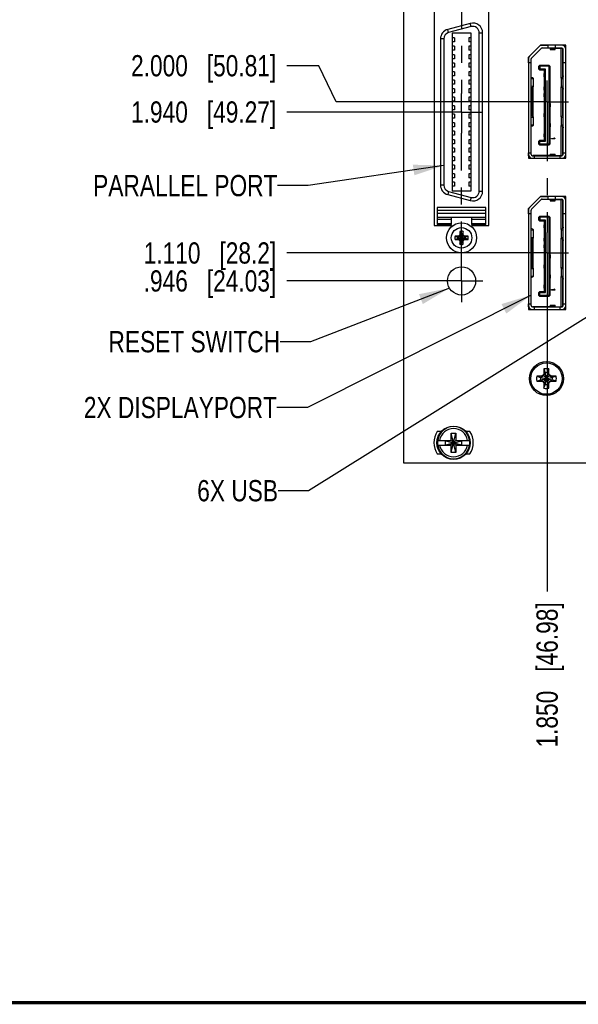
# Model space of a CAD drawing. Header units: inches. Extents: x 0.2 to 16.8, y 0.2 to 10.8.
# Tile 2 of 19: x 5.3 to 8.6, y 0.2 to 6. Entities that reach past the tile are written whole.
import ezdxf

# ---------------------------------------------------------------- set-up
doc = ezdxf.new("R2010")
doc.units = ezdxf.units.IN
doc.header["$LTSCALE"] = 0.935
doc.header["$MEASUREMENT"] = 0
doc.linetypes.add('CENTER', pattern=[0.6, 0.375, -0.075, 0.075, -0.075])
doc.layers.get('0').update_dxf_attribs({"linetype": 'CONTINUOUS'})
for name, color, linetype in [('02___PRT_ALL_AXES', 7, 'CONTINUOUS'), ('DETAIL', 7, 'CONTINUOUS'), ('DIMENSIONS', 7, 'CONTINUOUS')]:
    doc.layers.add(name, color=color, linetype=linetype)
doc.styles.get("Standard").update_dxf_attribs({"font": 'txt', "width": 0.8})
doc.dimstyles.new('DIMSTYLE_1', dxfattribs={"dimtxt": 0.125, "dimasz": 0.18, "dimexe": 0.18, "dimexo": 0.0625, "dimgap": 0.09, "dimtad": 0, "dimtih": 1, "dimtoh": 1, "dimdec": 3, "dimzin": 4, "dimdsep": 46, "dimtxsty": 'STANDARD', "dimblk": '_FILLED', "dimblk1": '_FILLED', "dimblk2": '_FILLED', "dimcen": 0.09, "dimadec": 0, "dimazin": 0, "dimtp": 0.01, "dimtm": 0.01, "dimtfac": 1, "dimtdec": 3, "dimtofl": 0, "dimtmove": 0, "dimatfit": 3, "dimldrblk": '_FILLED', "dimfxl": 1, "dimtolj": 1, "dimtzin": 4, "dimarcsym": 0})
doc.dimstyles.get("Standard").update_dxf_attribs({"dimtxt": 0.125, "dimasz": 0.18, "dimexe": 0.18, "dimexo": 0.0625, "dimgap": 0.09, "dimtad": 0, "dimtih": 1, "dimtoh": 1, "dimdec": 3, "dimzin": 4, "dimdsep": 46, "dimtxsty": 'STANDARD', "dimblk": '_FILLED', "dimblk1": '_FILLED', "dimblk2": '_FILLED', "dimcen": 0.09, "dimadec": 0, "dimazin": 0, "dimtol": 1, "dimtp": 0.01, "dimtm": 0.01, "dimtfac": 1, "dimtdec": 3, "dimtofl": 0, "dimtmove": 0, "dimatfit": 3, "dimldrblk": '_FILLED', "dimfxl": 1, "dimtolj": 1, "dimtzin": 4, "dimarcsym": 0})

# ---------------------------------------------------------------- blocks, each defined once
blk = doc.blocks.new('*D4')
at = {"layer": 'DIMENSIONS', "color": 2, "linetype": 'CONTINUOUS'}
blk.add_line((8.332, 6.3394), (6.8969, 6.3394), dxfattribs=at)
at = {"layer": 'DIMENSIONS', "color": 2, "linetype": 'CONTINUOUS', "insert": (6.8344, 6.4019), "char_height": 0.125, "width": 1.325, "attachment_point": 3, "line_spacing_factor": 0.9}
blk.add_mtext('2.780{\\Ftxt.shx;\\W1.000000;\\H0.125000; }[70.61]', dxfattribs=at)
blk = doc.blocks.new('_FILLED')
at = {"color": 0, "linetype": 'BYBLOCK'}
blk.add_solid([(0, 0), (-1, 0.174), (-1, -0.174)], dxfattribs=at)
blk = doc.blocks.new('*D5')
at = {"layer": 'DIMENSIONS', "color": 2, "linetype": 'CONTINUOUS'}
blk.add_line((8.3716, 7.0934), (6.8969, 7.0934), dxfattribs=at)
at = {"layer": 'DIMENSIONS', "color": 2, "linetype": 'CONTINUOUS', "insert": (6.8344, 7.1559), "char_height": 0.125, "width": 1.325, "attachment_point": 3, "line_spacing_factor": 0.9}
blk.add_mtext('3.534{\\Ftxt.shx;\\W1.000000;\\H0.125000; }[89.76]', dxfattribs=at)
blk = doc.blocks.new('*D6')
at = {"layer": 'DIMENSIONS', "color": 2, "linetype": 'CONTINUOUS'}
for p, q in [((7.1528, 6.9894), (7.0868, 6.8721)), ((7.8088, 6.9894), (7.1528, 6.9894)), ((7.0868, 6.8721), (6.8969, 6.8721))]:
    blk.add_line(p, q, dxfattribs=at)
at = {"layer": 'DIMENSIONS', "color": 2, "linetype": 'CONTINUOUS', "insert": (6.8344, 6.9346), "char_height": 0.125, "width": 1.325, "attachment_point": 3, "line_spacing_factor": 0.9}
blk.add_mtext('3.430{\\Ftxt.shx;\\W1.000000;\\H0.125000; }[87.12]', dxfattribs=at)
blk = doc.blocks.new('*D8')
at = {"layer": 'DIMENSIONS', "color": 2, "linetype": 'CONTINUOUS'}
for p, q in [((7.0844, 5.7718), (6.8969, 5.7718)), ((7.1868, 5.5599), (7.0844, 5.7718)), ((8.3257, 5.5599), (7.1868, 5.5599))]:
    blk.add_line(p, q, dxfattribs=at)
at = {"layer": 'DIMENSIONS', "color": 2, "linetype": 'CONTINUOUS', "insert": (6.8344, 5.8343), "char_height": 0.125, "width": 1.325, "attachment_point": 3, "line_spacing_factor": 0.9}
blk.add_mtext('2.000{\\Ftxt.shx;\\W1.000000;\\H0.125000; }[50.81]', dxfattribs=at)
blk = doc.blocks.new('*D9')
at = {"layer": 'DIMENSIONS', "color": 2, "linetype": 'CONTINUOUS'}
blk.add_line((8.3253, 4.6699), (6.8969, 4.6699), dxfattribs=at)
at = {"layer": 'DIMENSIONS', "color": 2, "linetype": 'CONTINUOUS', "insert": (6.8344, 4.7324), "char_height": 0.125, "width": 1.225, "attachment_point": 3, "line_spacing_factor": 0.9}
blk.add_mtext('1.110{\\Ftxt.shx;\\W1.000000;\\H0.125000; }[28.2]', dxfattribs=at)
blk = doc.blocks.new('*D10')
at = {"layer": 'DIMENSIONS', "color": 2, "linetype": 'CONTINUOUS'}
blk.add_line((7.8009, 5.4994), (6.8969, 5.4994), dxfattribs=at)
at = {"layer": 'DIMENSIONS', "color": 2, "linetype": 'CONTINUOUS', "insert": (6.8344, 5.5619), "char_height": 0.125, "width": 1.325, "attachment_point": 3, "line_spacing_factor": 0.9}
blk.add_mtext('1.940{\\Ftxt.shx;\\W1.000000;\\H0.125000; }[49.27]', dxfattribs=at)
blk = doc.blocks.new('*D11')
at = {"layer": 'DIMENSIONS', "color": 2, "linetype": 'CONTINUOUS'}
blk.add_line((7.8092, 7.8274), (6.8969, 7.8274), dxfattribs=at)
at = {"layer": 'DIMENSIONS', "color": 2, "linetype": 'CONTINUOUS', "insert": (6.8344, 7.8899), "char_height": 0.125, "width": 1.425, "attachment_point": 3, "line_spacing_factor": 0.9}
blk.add_mtext('4.268{\\Ftxt.shx;\\W1.000000;\\H0.125000; }[108.41]', dxfattribs=at)
blk = doc.blocks.new('*D12')
at = {"layer": 'DIMENSIONS', "color": 2, "linetype": 'CONTINUOUS'}
blk.add_line((7.8062, 4.5054), (6.8969, 4.5054), dxfattribs=at)
at = {"layer": 'DIMENSIONS', "color": 2, "linetype": 'CONTINUOUS', "insert": (6.8344, 4.5679), "char_height": 0.125, "width": 1.225, "attachment_point": 3, "line_spacing_factor": 0.9}
blk.add_mtext('.946{\\Ftxt.shx;\\W1.000000;\\H0.125000; }[24.03]', dxfattribs=at)
blk = doc.blocks.new('*D19')
at = {"layer": 'DIMENSIONS', "color": 2, "linetype": 'CONTINUOUS'}
blk.add_line((8.4289, 4.5786), (8.4289, 2.677), dxfattribs=at)
at = {"layer": 'DIMENSIONS', "color": 2, "linetype": 'CONTINUOUS', "insert": (8.3664, 2.6145), "char_height": 0.125, "width": 1.325, "attachment_point": 3, "rotation": 90, "line_spacing_factor": 0.9}
blk.add_mtext('1.850{\\Ftxt.shx;\\W1.000000;\\H0.125000; }[46.98]', dxfattribs=at)

msp = doc.modelspace()

# ---------------------------------------------------------------- linework, layer by layer
at = {"color": 7, "linetype": 'CONTINUOUS'}
for p, q in [((7.5844, 8.5024), (7.5844, 3.4354)), ((7.7639, 6.1679), (7.7639, 4.8309)), ((8.0869, 4.8309), (8.0869, 6.1679)), ((7.9765, 6.021), (7.8443, 5.9856)), ((7.8494, 5.9666), (7.8443, 5.9856)), ((7.9816, 6.002), (7.8494, 5.9666)), ((7.9816, 6.002), (7.9765, 6.021)), ((7.8014, 5.9297), (7.8014, 5.0695)), ((7.821, 5.9297), (7.8014, 5.9297)), ((7.821, 5.9297), (7.821, 5.0695)), ((7.8695, 5.964), (7.8695, 5.0352)), ((7.9813, 5.964), (7.8695, 5.964)), ((7.8829, 5.9364), (7.8695, 5.9364)), ((7.8829, 5.9128), (7.8695, 5.9128)), ((7.8829, 5.9364), (7.8829, 5.9128)), ((7.9679, 5.9364), (7.9679, 5.9128)), ((7.9813, 5.9364), (7.9679, 5.9364)), ((7.9813, 5.9128), (7.9679, 5.9128)), ((7.9813, 5.0352), (7.9813, 5.964)), ((8.0297, 5.034), (8.0297, 5.9651)), ((8.0297, 5.9651), (8.0494, 5.9651)), ((8.0494, 5.034), (8.0494, 5.9651)), ((7.8829, 5.8864), (7.8695, 5.8864)), ((7.8829, 5.8628), (7.8695, 5.8628)), ((7.8829, 5.8864), (7.8829, 5.8628)), ((7.9679, 5.8864), (7.9679, 5.8628)), ((7.9813, 5.8864), (7.9679, 5.8864)), ((7.9813, 5.8628), (7.9679, 5.8628)), ((8.3904, 5.8924), (8.3194, 5.8224)), ((8.3196, 5.8214), (8.3832, 5.8851)), ((8.3944, 5.8739), (8.3377, 5.8172)), ((8.3728, 5.8747), (8.3723, 5.8747)), ((8.3744, 5.8762), (8.3739, 5.8762)), ((8.3899, 5.892), (8.4326, 5.892)), ((8.5384, 5.8924), (8.3904, 5.8924)), ((8.448, 5.8747), (8.3952, 5.8747)), ((8.3999, 5.8762), (8.5149, 5.8762)), ((8.4326, 5.8924), (8.4326, 5.8762)), ((8.448, 5.8762), (8.448, 5.8664)), ((8.4755, 5.8733), (8.448, 5.8733)), ((8.448, 5.8664), (8.4755, 5.8664)), ((8.4755, 5.8664), (8.4755, 5.8762)), ((8.4755, 5.8747), (8.5196, 5.8747)), ((8.4783, 5.8762), (8.4783, 5.8924)), ((8.5149, 5.892), (8.4783, 5.892)), ((8.511, 5.6981), (8.511, 5.8747)), ((8.5188, 5.8747), (8.5188, 5.7009)), ((8.5228, 5.2502), (8.5228, 5.8684)), ((8.537, 5.8766), (8.5384, 5.8766)), ((8.5384, 5.2274), (8.5384, 5.8924)), ((7.8829, 5.8364), (7.8695, 5.8364)), ((7.8829, 5.8128), (7.8695, 5.8128)), ((7.8829, 5.8364), (7.8829, 5.8128)), ((7.9679, 5.8364), (7.9679, 5.8128)), ((7.9813, 5.8364), (7.9679, 5.8364)), ((7.9813, 5.8128), (7.9679, 5.8128)), ((8.3194, 5.8224), (8.3194, 5.2274)), ((8.3196, 5.7896), (8.3196, 5.8214)), ((8.3354, 5.2502), (8.3354, 5.8117)), ((8.3472, 5.849), (8.3472, 5.8499)), ((7.8829, 5.7864), (7.8695, 5.7864)), ((7.8829, 5.7628), (7.8695, 5.7628)), ((7.8829, 5.7364), (7.8695, 5.7364)), ((7.8829, 5.7864), (7.8829, 5.7628)), ((7.8829, 5.7364), (7.8829, 5.7128)), ((7.9679, 5.7864), (7.9679, 5.7628)), ((7.9813, 5.7864), (7.9679, 5.7864)), ((7.9813, 5.7628), (7.9679, 5.7628)), ((7.9679, 5.7364), (7.9679, 5.7128)), ((7.9813, 5.7364), (7.9679, 5.7364)), ((8.3354, 5.7896), (8.3194, 5.7896)), ((8.3799, 5.7699), (8.3858, 5.7758)), ((8.3799, 5.7522), (8.3799, 5.7699)), ((8.3799, 5.7522), (8.3858, 5.7463)), ((8.3858, 5.7699), (8.3828, 5.7729)), ((8.3858, 5.7522), (8.3828, 5.7493)), ((8.3858, 5.7758), (8.4385, 5.7758)), ((8.3858, 5.7699), (8.3858, 5.7522)), ((8.4385, 5.7699), (8.3858, 5.7699)), ((8.4196, 5.7522), (8.3858, 5.7522)), ((8.4137, 5.7463), (8.3858, 5.7463)), ((8.4137, 5.7463), (8.4196, 5.7522)), ((8.4137, 5.3329), (8.4137, 5.7463)), ((8.4196, 5.327), (8.4196, 5.7522)), ((8.4385, 5.7758), (8.4444, 5.7699)), ((8.4415, 5.7729), (8.4385, 5.7699)), ((8.4385, 5.7699), (8.4385, 5.3093)), ((8.4444, 5.7699), (8.4444, 5.3093)), ((8.5228, 5.764), (8.5188, 5.764)), ((8.5384, 5.7896), (8.5228, 5.7896)), ((7.8829, 5.7128), (7.8695, 5.7128)), ((7.8829, 5.6864), (7.8695, 5.6864)), ((7.8829, 5.6864), (7.8829, 5.6628)), ((7.9813, 5.7128), (7.9679, 5.7128)), ((7.9679, 5.6864), (7.9679, 5.6628)), ((7.9813, 5.6864), (7.9679, 5.6864)), ((8.3371, 5.7012), (8.3354, 5.712)), ((8.3472, 5.6981), (8.3472, 5.6473)), ((8.4114, 5.7074), (8.4114, 5.7261)), ((8.4114, 5.7261), (8.4137, 5.7261)), ((8.4137, 5.7074), (8.4114, 5.7074)), ((8.4114, 5.6868), (8.4114, 5.6681)), ((8.4137, 5.6868), (8.4114, 5.6868)), ((8.4468, 5.7064), (8.4444, 5.7064)), ((8.4444, 5.6877), (8.4468, 5.6877)), ((8.4468, 5.6877), (8.4468, 5.7064)), ((8.511, 5.6981), (8.511, 5.6473)), ((8.5228, 5.712), (8.5211, 5.7012)), ((7.8829, 5.6628), (7.8695, 5.6628)), ((7.8829, 5.6364), (7.8695, 5.6364)), ((7.8829, 5.6364), (7.8829, 5.6128)), ((7.9813, 5.6628), (7.9679, 5.6628)), ((7.9679, 5.6364), (7.9679, 5.6128)), ((7.9813, 5.6364), (7.9679, 5.6364)), ((8.3354, 5.6333), (8.3371, 5.6442)), ((8.3373, 5.6442), (8.3373, 5.4744)), ((8.3452, 5.6458), (8.3452, 5.4728)), ((8.4114, 5.6681), (8.4137, 5.6681)), ((8.4114, 5.6287), (8.4114, 5.6474)), ((8.4114, 5.6474), (8.4137, 5.6474)), ((8.4137, 5.6287), (8.4114, 5.6287)), ((8.4468, 5.6671), (8.4444, 5.6671)), ((8.4444, 5.6484), (8.4468, 5.6484)), ((8.4468, 5.6277), (8.4444, 5.6277)), ((8.4468, 5.6484), (8.4468, 5.6671)), ((8.4468, 5.609), (8.4468, 5.6277)), ((8.511, 5.4713), (8.511, 5.6473)), ((8.5188, 5.6445), (8.5188, 5.4741)), ((8.5211, 5.6442), (8.5228, 5.6333)), ((7.8829, 5.6128), (7.8695, 5.6128)), ((7.8829, 5.5864), (7.8695, 5.5864)), ((7.8829, 5.5628), (7.8695, 5.5628)), ((7.8829, 5.5864), (7.8829, 5.5628)), ((7.9813, 5.6128), (7.9679, 5.6128)), ((7.9679, 5.5864), (7.9679, 5.5628)), ((7.9813, 5.5864), (7.9679, 5.5864)), ((7.9813, 5.5628), (7.9679, 5.5628)), ((8.4114, 5.5893), (8.4114, 5.608)), ((8.4114, 5.608), (8.4137, 5.608)), ((8.4137, 5.5893), (8.4114, 5.5893)), ((8.4114, 5.5686), (8.4114, 5.5499)), ((8.4137, 5.5686), (8.4114, 5.5686)), ((8.4444, 5.609), (8.4468, 5.609)), ((8.4468, 5.5883), (8.4444, 5.5883)), ((8.4444, 5.5696), (8.4468, 5.5696)), ((8.4468, 5.5696), (8.4468, 5.5883)), ((7.8829, 5.5364), (7.8695, 5.5364)), ((7.8829, 5.5128), (7.8695, 5.5128)), ((7.8829, 5.5364), (7.8829, 5.5128)), ((7.9679, 5.5364), (7.9679, 5.5128)), ((7.9813, 5.5364), (7.9679, 5.5364)), ((7.9813, 5.5128), (7.9679, 5.5128)), ((8.4114, 5.5499), (8.4137, 5.5499)), ((8.4114, 5.5293), (8.4114, 5.5106)), ((8.4137, 5.5293), (8.4114, 5.5293)), ((8.4114, 5.5106), (8.4137, 5.5106)), ((8.4444, 5.549), (8.4468, 5.549)), ((8.4468, 5.5303), (8.4444, 5.5303)), ((8.4468, 5.5096), (8.4444, 5.5096)), ((8.4468, 5.549), (8.4468, 5.5303)), ((8.4468, 5.4909), (8.4468, 5.5096)), ((7.8829, 5.4864), (7.8695, 5.4864)), ((7.8829, 5.4628), (7.8695, 5.4628)), ((7.8829, 5.4864), (7.8829, 5.4628)), ((7.9679, 5.4864), (7.9679, 5.4628)), ((7.9813, 5.4864), (7.9679, 5.4864)), ((7.9813, 5.4628), (7.9679, 5.4628)), ((8.3371, 5.4744), (8.3354, 5.4853)), ((8.3472, 5.4713), (8.3472, 5.4205)), ((8.4114, 5.4712), (8.4114, 5.4899)), ((8.4114, 5.4899), (8.4137, 5.4899)), ((8.4137, 5.4712), (8.4114, 5.4712)), ((8.4114, 5.4505), (8.4114, 5.4318)), ((8.4137, 5.4505), (8.4114, 5.4505)), ((8.4444, 5.4909), (8.4468, 5.4909)), ((8.4468, 5.4702), (8.4444, 5.4702)), ((8.4444, 5.4515), (8.4468, 5.4515)), ((8.4468, 5.4515), (8.4468, 5.4702)), ((8.511, 5.4713), (8.511, 5.4205)), ((8.5211, 5.4744), (8.5228, 5.4852)), ((7.8829, 5.4364), (7.8695, 5.4364)), ((7.8829, 5.4128), (7.8695, 5.4128)), ((7.8829, 5.4364), (7.8829, 5.4128)), ((7.9679, 5.4364), (7.9679, 5.4128)), ((7.9813, 5.4364), (7.9679, 5.4364)), ((7.9813, 5.4128), (7.9679, 5.4128)), ((8.3354, 5.4066), (8.3371, 5.4174)), ((8.4114, 5.4318), (8.4137, 5.4318)), ((8.4114, 5.4112), (8.4114, 5.3925)), ((8.4137, 5.4112), (8.4114, 5.4112)), ((8.4114, 5.3925), (8.4137, 5.3925)), ((8.4444, 5.4309), (8.4468, 5.4309)), ((8.4468, 5.4122), (8.4444, 5.4122)), ((8.4468, 5.3915), (8.4444, 5.3915)), ((8.4468, 5.4309), (8.4468, 5.4122)), ((8.4468, 5.3728), (8.4468, 5.3915)), ((8.511, 5.2439), (8.511, 5.4205)), ((8.5188, 5.4177), (8.5188, 5.2439)), ((8.5211, 5.4174), (8.5228, 5.4066)), ((7.8829, 5.3864), (7.8695, 5.3864)), ((7.8829, 5.3628), (7.8695, 5.3628)), ((7.8829, 5.3364), (7.8695, 5.3364)), ((7.8829, 5.3864), (7.8829, 5.3628)), ((7.8829, 5.3364), (7.8829, 5.3128)), ((7.9679, 5.3864), (7.9679, 5.3628)), ((7.9813, 5.3864), (7.9679, 5.3864)), ((7.9813, 5.3628), (7.9679, 5.3628)), ((7.9679, 5.3364), (7.9679, 5.3128)), ((7.9813, 5.3364), (7.9679, 5.3364)), ((8.3799, 5.327), (8.3858, 5.3329)), ((8.3858, 5.3329), (8.4137, 5.3329)), ((8.4114, 5.3531), (8.4114, 5.3718)), ((8.4114, 5.3718), (8.4137, 5.3718)), ((8.4137, 5.3531), (8.4114, 5.3531)), ((8.4196, 5.327), (8.4137, 5.3329)), ((8.4444, 5.3728), (8.4468, 5.3728)), ((8.4468, 5.3521), (8.4444, 5.3521)), ((8.4468, 5.3334), (8.4444, 5.3334)), ((8.4468, 5.3334), (8.4468, 5.3521)), ((8.4547, 5.3418), (8.4547, 5.3442)), ((8.4547, 5.3442), (8.471, 5.3442)), ((8.4744, 5.3418), (8.4547, 5.3418)), ((8.4681, 5.3467), (8.471, 5.3442)), ((8.4681, 5.3467), (8.4714, 5.3467)), ((8.4744, 5.3442), (8.4714, 5.3467)), ((8.4744, 5.3442), (8.4744, 5.3418)), ((8.5188, 5.3546), (8.5228, 5.3546)), ((7.8829, 5.3128), (7.8695, 5.3128)), ((7.8829, 5.2864), (7.8695, 5.2864)), ((7.8829, 5.2864), (7.8829, 5.2628)), ((7.9813, 5.3128), (7.9679, 5.3128)), ((7.9679, 5.2864), (7.9679, 5.2628)), ((7.9813, 5.2864), (7.9679, 5.2864)), ((8.3799, 5.3093), (8.3799, 5.327)), ((8.3858, 5.3034), (8.3799, 5.3093)), ((8.3858, 5.327), (8.3828, 5.33)), ((8.3858, 5.3093), (8.3828, 5.3063)), ((8.3858, 5.3093), (8.3858, 5.327)), ((8.3858, 5.327), (8.4196, 5.327)), ((8.4385, 5.3093), (8.3858, 5.3093)), ((8.4385, 5.3034), (8.3858, 5.3034)), ((8.4385, 5.3093), (8.4415, 5.3063)), ((8.4444, 5.3093), (8.4385, 5.3034)), ((7.8829, 5.2628), (7.8695, 5.2628)), ((7.8829, 5.2364), (7.8695, 5.2364)), ((7.8829, 5.2364), (7.8829, 5.2128)), ((7.9813, 5.2628), (7.9679, 5.2628)), ((7.9679, 5.2364), (7.9679, 5.2128)), ((7.9813, 5.2364), (7.9679, 5.2364)), ((8.3194, 5.2601), (8.3354, 5.2601)), ((8.3196, 5.2439), (8.3194, 5.2439)), ((8.3194, 5.2424), (8.321, 5.2424)), ((8.3194, 5.2274), (8.5384, 5.2274)), ((8.3196, 5.2424), (8.3196, 5.2601)), ((8.3433, 5.2424), (8.5149, 5.2424)), ((8.3452, 5.2424), (8.3452, 5.2439)), ((8.448, 5.2439), (8.3452, 5.2439)), ((8.3531, 5.2424), (8.3531, 5.2274)), ((8.448, 5.2522), (8.448, 5.2424)), ((8.448, 5.2522), (8.4755, 5.2522)), ((8.448, 5.2453), (8.4755, 5.2453)), ((8.4755, 5.2424), (8.4755, 5.2522)), ((8.4755, 5.2439), (8.5196, 5.2439)), ((8.5051, 5.2274), (8.5051, 5.2424)), ((8.5228, 5.2601), (8.5384, 5.2601)), ((8.5384, 5.242), (8.537, 5.242)), ((7.8829, 5.2128), (7.8695, 5.2128)), ((7.8829, 5.1864), (7.8695, 5.1864)), ((7.8829, 5.1628), (7.8695, 5.1628)), ((7.8829, 5.1864), (7.8829, 5.1628)), ((7.9813, 5.2128), (7.9679, 5.2128)), ((7.9679, 5.1864), (7.9679, 5.1628)), ((7.9813, 5.1864), (7.9679, 5.1864)), ((7.9813, 5.1628), (7.9679, 5.1628)), ((7.8829, 5.1364), (7.8695, 5.1364)), ((7.8829, 5.1128), (7.8695, 5.1128)), ((7.8829, 5.1364), (7.8829, 5.1128)), ((7.9679, 5.1364), (7.9679, 5.1128)), ((7.9813, 5.1364), (7.9679, 5.1364)), ((7.9813, 5.1128), (7.9679, 5.1128)), ((7.821, 5.0695), (7.8014, 5.0695)), ((7.8829, 5.0864), (7.8695, 5.0864)), ((7.8829, 5.0628), (7.8695, 5.0628)), ((7.8829, 5.0864), (7.8829, 5.0628)), ((7.9679, 5.0864), (7.9679, 5.0628)), ((7.9813, 5.0864), (7.9679, 5.0864)), ((7.9813, 5.0628), (7.9679, 5.0628)), ((7.8494, 5.0326), (7.8443, 5.0136)), ((7.8443, 5.0136), (7.9765, 4.9781)), ((7.8494, 5.0326), (7.9816, 4.9972)), ((7.8695, 5.0352), (7.9813, 5.0352)), ((7.9816, 4.9972), (7.9765, 4.9781)), ((8.0297, 5.034), (8.0494, 5.034)), ((8.3904, 5.0024), (8.3194, 4.9324)), ((8.3196, 4.9314), (8.3832, 4.9951)), ((8.3944, 4.9839), (8.3377, 4.9272)), ((8.3728, 4.9847), (8.3723, 4.9847)), ((8.3744, 4.9862), (8.3739, 4.9862)), ((8.3899, 5.002), (8.4326, 5.002)), ((8.5384, 5.0024), (8.3904, 5.0024)), ((8.448, 4.9847), (8.3952, 4.9847)), ((8.3999, 4.9862), (8.5149, 4.9862)), ((8.4326, 5.0024), (8.4326, 4.9862)), ((8.448, 4.9862), (8.448, 4.9764)), ((8.4755, 4.9833), (8.448, 4.9833)), ((8.4755, 4.9764), (8.4755, 4.9862)), ((8.4755, 4.9847), (8.5196, 4.9847)), ((8.4783, 4.9862), (8.4783, 5.0024)), ((8.5149, 5.002), (8.4783, 5.002)), ((8.511, 4.8081), (8.511, 4.9847)), ((8.5188, 4.9847), (8.5188, 4.8109)), ((8.537, 4.9866), (8.5384, 4.9866)), ((8.5384, 4.3374), (8.5384, 5.0024)), ((7.7817, 4.9368), (7.7817, 4.838)), ((8.0691, 4.9368), (7.7817, 4.9368)), ((8.0691, 4.838), (8.0691, 4.9368)), ((8.3194, 4.9324), (8.3194, 4.3374)), ((8.3196, 4.8996), (8.3196, 4.9314)), ((8.3472, 4.959), (8.3472, 4.9599)), ((8.448, 4.9764), (8.4755, 4.9764)), ((8.5228, 4.3602), (8.5228, 4.9784)), ((7.7817, 4.921), (8.0691, 4.921)), ((8.0691, 4.9014), (7.7817, 4.9014)), ((7.7817, 4.8799), (8.0691, 4.8799)), ((7.8663, 4.838), (7.8663, 4.8799)), ((7.9844, 4.8799), (7.9844, 4.838)), ((8.3354, 4.8996), (8.3194, 4.8996)), ((8.3354, 4.3602), (8.3354, 4.9217)), ((8.3799, 4.8799), (8.3858, 4.8858)), ((8.3799, 4.8622), (8.3799, 4.8799)), ((8.3858, 4.8799), (8.3828, 4.8829)), ((8.3858, 4.8858), (8.4385, 4.8858)), ((8.4385, 4.8799), (8.3858, 4.8799)), ((8.3858, 4.8799), (8.3858, 4.8622)), ((8.4385, 4.8858), (8.4444, 4.8799)), ((8.4415, 4.8829), (8.4385, 4.8799)), ((8.4385, 4.8799), (8.4385, 4.4193)), ((8.4444, 4.8799), (8.4444, 4.4193)), ((8.5228, 4.874), (8.5188, 4.874)), ((8.5384, 4.8996), (8.5228, 4.8996)), ((7.7639, 4.8309), (7.8654, 4.8309)), ((7.8663, 4.866), (7.7817, 4.866)), ((7.7817, 4.8437), (7.8663, 4.8437)), ((7.8663, 4.838), (7.7817, 4.838)), ((7.8654, 4.8309), (7.8654, 4.8241)), ((8.0691, 4.866), (7.9844, 4.866)), ((7.9844, 4.8437), (8.0691, 4.8437)), ((8.0691, 4.838), (7.9844, 4.838)), ((7.9854, 4.8241), (7.9854, 4.8309)), ((7.9854, 4.8309), (8.0869, 4.8309)), ((8.3371, 4.8112), (8.3354, 4.822)), ((8.3799, 4.8622), (8.3858, 4.8563)), ((8.3858, 4.8622), (8.3828, 4.8593)), ((8.4196, 4.8622), (8.3858, 4.8622)), ((8.4137, 4.8563), (8.3858, 4.8563)), ((8.4114, 4.8361), (8.4137, 4.8361)), ((8.4114, 4.8174), (8.4114, 4.8361)), ((8.4137, 4.8174), (8.4114, 4.8174)), ((8.4137, 4.8563), (8.4196, 4.8622)), ((8.4137, 4.4429), (8.4137, 4.8563)), ((8.4196, 4.437), (8.4196, 4.8622)), ((8.4468, 4.8164), (8.4444, 4.8164)), ((8.4468, 4.7977), (8.4468, 4.8164)), ((8.5228, 4.822), (8.5211, 4.8112)), ((7.8874, 4.7684), (7.9024, 4.7637)), ((7.8874, 4.7495), (7.9024, 4.7542)), ((7.9024, 4.7637), (7.9484, 4.7542)), ((7.9042, 4.7637), (7.9024, 4.7637)), ((7.9024, 4.7542), (7.9484, 4.7637)), ((7.9024, 4.7542), (7.9042, 4.7542)), ((7.9146, 4.7697), (7.9042, 4.7637)), ((7.9042, 4.7637), (7.9065, 4.7689)), ((7.9042, 4.7637), (7.9465, 4.7542)), ((7.9042, 4.7542), (7.9465, 4.7637)), ((7.9042, 4.7542), (7.9146, 4.7482)), ((7.9065, 4.749), (7.9042, 4.7542)), ((7.9121, 4.7722), (7.9386, 4.7457)), ((7.9121, 4.7457), (7.9386, 4.7722)), ((7.9207, 4.7801), (7.9146, 4.7697)), ((7.9154, 4.7779), (7.9207, 4.7801)), ((7.9159, 4.797), (7.9207, 4.782)), ((7.9301, 4.7359), (7.9207, 4.782)), ((7.9207, 4.782), (7.9207, 4.7801)), ((7.9207, 4.7359), (7.9301, 4.782)), ((7.9301, 4.7378), (7.9207, 4.7801)), ((7.9207, 4.7378), (7.9301, 4.7801)), ((7.9348, 4.797), (7.9301, 4.782)), ((7.9301, 4.7801), (7.9301, 4.782)), ((7.9361, 4.7697), (7.9301, 4.7801)), ((7.9353, 4.7779), (7.9301, 4.7801)), ((7.9465, 4.7637), (7.9361, 4.7697)), ((7.9361, 4.7482), (7.9465, 4.7542)), ((7.9443, 4.7689), (7.9465, 4.7637)), ((7.9465, 4.7542), (7.9443, 4.749)), ((7.9484, 4.7637), (7.9465, 4.7637)), ((7.9465, 4.7542), (7.9484, 4.7542)), ((7.9634, 4.7684), (7.9484, 4.7637)), ((7.9634, 4.7495), (7.9484, 4.7542)), ((8.3354, 4.7433), (8.3371, 4.7542)), ((8.3373, 4.7542), (8.3373, 4.5844)), ((8.3452, 4.7558), (8.3452, 4.5828)), ((8.3472, 4.8081), (8.3472, 4.7573)), ((8.4137, 4.7968), (8.4114, 4.7968)), ((8.4114, 4.7968), (8.4114, 4.7781)), ((8.4114, 4.7781), (8.4137, 4.7781)), ((8.4114, 4.7574), (8.4137, 4.7574)), ((8.4114, 4.7387), (8.4114, 4.7574)), ((8.4444, 4.7977), (8.4468, 4.7977)), ((8.4468, 4.7771), (8.4444, 4.7771)), ((8.4444, 4.7584), (8.4468, 4.7584)), ((8.4468, 4.7584), (8.4468, 4.7771)), ((8.511, 4.8081), (8.511, 4.7573)), ((8.511, 4.5813), (8.511, 4.7573)), ((8.5188, 4.7545), (8.5188, 4.5841)), ((8.5211, 4.7542), (8.5228, 4.7433)), ((7.9146, 4.7482), (7.9207, 4.7378)), ((7.9207, 4.7378), (7.9154, 4.74)), ((7.9159, 4.7209), (7.9207, 4.7359)), ((7.9207, 4.7378), (7.9207, 4.7359)), ((7.9301, 4.7378), (7.9361, 4.7482)), ((7.9353, 4.74), (7.9301, 4.7378)), ((7.9301, 4.7359), (7.9301, 4.7378)), ((7.9348, 4.7209), (7.9301, 4.7359)), ((8.4137, 4.7387), (8.4114, 4.7387)), ((8.4114, 4.718), (8.4137, 4.718)), ((8.4114, 4.6993), (8.4114, 4.718)), ((8.4137, 4.6993), (8.4114, 4.6993)), ((8.4468, 4.7377), (8.4444, 4.7377)), ((8.4444, 4.719), (8.4468, 4.719)), ((8.4468, 4.6983), (8.4444, 4.6983)), ((8.4468, 4.719), (8.4468, 4.7377)), ((8.4468, 4.6796), (8.4468, 4.6983)), ((8.4137, 4.6786), (8.4114, 4.6786)), ((8.4114, 4.6786), (8.4114, 4.6599)), ((8.4114, 4.6599), (8.4137, 4.6599)), ((8.4137, 4.6393), (8.4114, 4.6393)), ((8.4114, 4.6393), (8.4114, 4.6206)), ((8.4444, 4.6796), (8.4468, 4.6796)), ((8.4444, 4.659), (8.4468, 4.659)), ((8.4468, 4.6403), (8.4444, 4.6403)), ((8.4468, 4.659), (8.4468, 4.6403)), ((8.3371, 4.5844), (8.3354, 4.5953)), ((8.3472, 4.5813), (8.3472, 4.5305)), ((8.4114, 4.6206), (8.4137, 4.6206)), ((8.4114, 4.5999), (8.4137, 4.5999)), ((8.4114, 4.5812), (8.4114, 4.5999)), ((8.4137, 4.5812), (8.4114, 4.5812)), ((8.4468, 4.6196), (8.4444, 4.6196)), ((8.4444, 4.6009), (8.4468, 4.6009)), ((8.4468, 4.5802), (8.4444, 4.5802)), ((8.4468, 4.6009), (8.4468, 4.6196)), ((8.4468, 4.5615), (8.4468, 4.5802)), ((8.511, 4.5813), (8.511, 4.5305)), ((8.5211, 4.5844), (8.5228, 4.5952)), ((8.3354, 4.5166), (8.3371, 4.5274)), ((8.4137, 4.5605), (8.4114, 4.5605)), ((8.4114, 4.5605), (8.4114, 4.5418)), ((8.4114, 4.5418), (8.4137, 4.5418)), ((8.4137, 4.5212), (8.4114, 4.5212)), ((8.4114, 4.5212), (8.4114, 4.5025)), ((8.4444, 4.5615), (8.4468, 4.5615)), ((8.4444, 4.5409), (8.4468, 4.5409)), ((8.4468, 4.5222), (8.4444, 4.5222)), ((8.4468, 4.5409), (8.4468, 4.5222)), ((8.511, 4.3539), (8.511, 4.5305)), ((8.5188, 4.5277), (8.5188, 4.3539)), ((8.5211, 4.5274), (8.5228, 4.5166)), ((8.4114, 4.5025), (8.4137, 4.5025)), ((8.4114, 4.4818), (8.4137, 4.4818)), ((8.4114, 4.4631), (8.4114, 4.4818)), ((8.4137, 4.4631), (8.4114, 4.4631)), ((8.4468, 4.5015), (8.4444, 4.5015)), ((8.4444, 4.4828), (8.4468, 4.4828)), ((8.4468, 4.4621), (8.4444, 4.4621)), ((8.4468, 4.4828), (8.4468, 4.5015)), ((8.4468, 4.4434), (8.4468, 4.4621)), ((8.5188, 4.4646), (8.5228, 4.4646)), ((8.3799, 4.437), (8.3858, 4.4429)), ((8.3799, 4.4193), (8.3799, 4.437)), ((8.3858, 4.4134), (8.3799, 4.4193)), ((8.3858, 4.437), (8.3828, 4.44)), ((8.3858, 4.4193), (8.3828, 4.4163)), ((8.3858, 4.4429), (8.4137, 4.4429)), ((8.3858, 4.437), (8.4196, 4.437)), ((8.3858, 4.4193), (8.3858, 4.437)), ((8.4385, 4.4193), (8.3858, 4.4193)), ((8.4385, 4.4134), (8.3858, 4.4134)), ((8.4196, 4.437), (8.4137, 4.4429)), ((8.4385, 4.4193), (8.4415, 4.4163)), ((8.4444, 4.4193), (8.4385, 4.4134)), ((8.4468, 4.4434), (8.4444, 4.4434)), ((8.4547, 4.4542), (8.471, 4.4542)), ((8.4547, 4.4518), (8.4547, 4.4542)), ((8.4744, 4.4518), (8.4547, 4.4518)), ((8.4681, 4.4567), (8.471, 4.4542)), ((8.4681, 4.4567), (8.4714, 4.4567)), ((8.4744, 4.4542), (8.4714, 4.4567)), ((8.4744, 4.4542), (8.4744, 4.4518)), ((8.3194, 4.3701), (8.3354, 4.3701)), ((8.3196, 4.3539), (8.3194, 4.3539)), ((8.3194, 4.3524), (8.321, 4.3524)), ((8.3196, 4.3524), (8.3196, 4.3701)), ((8.3433, 4.3524), (8.5149, 4.3524)), ((8.448, 4.3539), (8.3452, 4.3539)), ((8.3452, 4.3524), (8.3452, 4.3539)), ((8.3531, 4.3524), (8.3531, 4.3374)), ((8.448, 4.3622), (8.4755, 4.3622)), ((8.448, 4.3622), (8.448, 4.3524)), ((8.448, 4.3553), (8.4755, 4.3553)), ((8.4755, 4.3524), (8.4755, 4.3622)), ((8.4755, 4.3539), (8.5196, 4.3539)), ((8.5051, 4.3374), (8.5051, 4.3524)), ((8.5228, 4.3701), (8.5384, 4.3701)), ((8.5384, 4.352), (8.537, 4.352)), ((8.3194, 4.3374), (8.5384, 4.3374)), ((8.3686, 3.9452), (8.3909, 3.9379)), ((8.3977, 3.9452), (8.3686, 3.9452)), ((8.4085, 3.9473), (8.3923, 3.9379)), ((8.3977, 3.9452), (8.3923, 3.9379)), ((8.4059, 3.9499), (8.3977, 3.9452)), ((8.4106, 3.9581), (8.4059, 3.9499)), ((8.4059, 3.9499), (8.4445, 3.9113)), ((8.4059, 3.9113), (8.4445, 3.9499)), ((8.4179, 3.9635), (8.4085, 3.9473)), ((8.4106, 3.9872), (8.4179, 3.9649)), ((8.4106, 3.9872), (8.4106, 3.9581)), ((8.4106, 3.9581), (8.4179, 3.9635)), ((8.4325, 3.8963), (8.4179, 3.9649)), ((8.4179, 3.9649), (8.4179, 3.9635)), ((8.4179, 3.8963), (8.4325, 3.9649)), ((8.4325, 3.8978), (8.4179, 3.9635)), ((8.4179, 3.8978), (8.4325, 3.9635)), ((8.4398, 3.9872), (8.4325, 3.9649)), ((8.4325, 3.9635), (8.4325, 3.9649)), ((8.4398, 3.9581), (8.4325, 3.9635)), ((8.4418, 3.9473), (8.4325, 3.9635)), ((8.4398, 3.9581), (8.4398, 3.9872)), ((8.4445, 3.9499), (8.4398, 3.9581)), ((8.458, 3.9379), (8.4418, 3.9473)), ((8.4527, 3.9452), (8.4445, 3.9499)), ((8.4818, 3.9452), (8.4527, 3.9452)), ((8.4527, 3.9452), (8.458, 3.9379)), ((8.4818, 3.9452), (8.4595, 3.9379)), ((8.3686, 3.916), (8.3909, 3.9233)), ((8.3686, 3.916), (8.3977, 3.916)), ((8.3923, 3.9379), (8.3909, 3.9379)), ((8.3909, 3.9379), (8.4595, 3.9233)), ((8.3909, 3.9233), (8.4595, 3.9379)), ((8.3909, 3.9233), (8.3923, 3.9233)), ((8.3923, 3.9379), (8.458, 3.9233)), ((8.3923, 3.9233), (8.458, 3.9379)), ((8.3923, 3.9233), (8.4085, 3.914)), ((8.3977, 3.916), (8.3923, 3.9233)), ((8.3977, 3.916), (8.4059, 3.9113)), ((8.4059, 3.9113), (8.4106, 3.9031)), ((8.4085, 3.914), (8.4179, 3.8978)), ((8.4106, 3.9031), (8.4179, 3.8978)), ((8.4106, 3.9031), (8.4106, 3.874)), ((8.4106, 3.874), (8.4179, 3.8963)), ((8.4179, 3.8978), (8.4179, 3.8963)), ((8.4325, 3.8978), (8.4418, 3.914)), ((8.4398, 3.9031), (8.4325, 3.8978)), ((8.4325, 3.8963), (8.4325, 3.8978)), ((8.4398, 3.874), (8.4325, 3.8963)), ((8.4398, 3.9031), (8.4445, 3.9113)), ((8.4398, 3.874), (8.4398, 3.9031)), ((8.4418, 3.914), (8.458, 3.9233)), ((8.4445, 3.9113), (8.4527, 3.916)), ((8.4527, 3.916), (8.458, 3.9233)), ((8.4527, 3.916), (8.4818, 3.916)), ((8.4595, 3.9379), (8.458, 3.9379)), ((8.458, 3.9233), (8.4595, 3.9233)), ((8.4818, 3.916), (8.4595, 3.9233)), ((7.805, 3.6184), (7.7823, 3.6184)), ((7.8646, 3.6105), (7.8922, 3.6105)), ((7.8922, 3.4964), (7.8646, 3.6105)), ((7.8646, 3.5672), (7.8646, 3.6105)), ((7.8646, 3.4964), (7.8922, 3.6105)), ((7.8922, 3.6105), (7.8922, 3.5672)), ((7.9745, 3.6184), (7.9517, 3.6184)), ((7.7837, 3.5672), (7.8667, 3.5672)), ((7.7837, 3.5397), (7.8667, 3.5397)), ((7.8299, 3.5652), (7.9269, 3.5417)), ((7.8667, 3.5652), (7.8299, 3.5652)), ((7.8299, 3.5417), (7.9269, 3.5652)), ((7.8299, 3.5417), (7.8299, 3.5652)), ((7.8299, 3.5417), (7.8667, 3.5417)), ((7.8646, 3.4964), (7.8646, 3.5397)), ((7.8667, 3.5672), (7.8667, 3.5652)), ((7.8667, 3.5652), (7.8901, 3.5417)), ((7.8667, 3.5417), (7.8901, 3.5652)), ((7.8667, 3.5397), (7.8667, 3.5417)), ((7.8901, 3.5672), (7.973, 3.5672)), ((7.8901, 3.5672), (7.8901, 3.5652)), ((7.9269, 3.5652), (7.8901, 3.5652)), ((7.8901, 3.5417), (7.9269, 3.5417)), ((7.8901, 3.5397), (7.8901, 3.5417)), ((7.8901, 3.5397), (7.973, 3.5397)), ((7.8922, 3.5397), (7.8922, 3.4964)), ((7.9269, 3.5417), (7.9269, 3.5652)), ((7.7823, 3.4884), (7.805, 3.4884)), ((7.8922, 3.4964), (7.8646, 3.4964)), ((7.9517, 3.4884), (7.9745, 3.4884)), ((7.5844, 3.4354), (9.9844, 3.4354))]:
    msp.add_line(p, q, dxfattribs=at)
at = {"color": 7, "linetype": 'CONTINUOUS', "const_width": 0.02}
msp.add_lwpolyline([(0.25, 0.2586), (16.75, 0.2586)], dxfattribs=at)
at = {"color": 7, "linetype": 'CONTINUOUS'}
for centre, radius in [((7.9254, 4.7589), 0.0886), ((7.9254, 4.7589), 0.0603), ((7.9254, 4.5054), 0.083), ((8.4252, 3.9306), 0.1), ((8.4252, 3.9306), 0.0925), ((7.8784, 3.5534), 0.098)]:
    msp.add_circle(centre, radius, dxfattribs=at)
for centre, radius, start, end in [((7.8592, 5.9297), 0.0579, 105, 180), ((7.9915, 5.9651), 0.0579, 0, 105), ((7.9915, 5.9651), 0.0382, 0, 105), ((7.8592, 5.9297), 0.0382, 105, 180), ((8.3999, 5.8684), 0.0236, 90, 135), ((8.3999, 5.8684), 0.00787, 90, 135), ((8.5149, 5.8684), 0.0236, 6.32597, 90), ((8.5149, 5.8684), 0.00787, 0, 90), ((8.3433, 5.8117), 0.0236, 135, 180), ((8.3433, 5.8117), 0.00787, 135, 180), ((8.3433, 5.2502), 0.0236, 180, 254.85185), ((8.3433, 5.2502), 0.00787, 180, 270), ((8.5149, 5.2502), 0.00787, 270, 360), ((8.5149, 5.2502), 0.0236, 285.14815, 353.67403), ((7.8592, 5.0695), 0.0579, 180, 255), ((7.8592, 5.0695), 0.0382, 180, 255), ((7.9915, 5.034), 0.0579, 255, 360), ((7.9915, 5.034), 0.0382, 255, 360), ((8.3999, 4.9784), 0.0236, 90, 135), ((8.3999, 4.9784), 0.00787, 90, 135), ((8.5149, 4.9784), 0.0236, 6.32597, 90), ((8.5149, 4.9784), 0.00787, 0, 90), ((8.3433, 4.9217), 0.0236, 135, 180), ((8.3433, 4.9217), 0.00787, 135, 180), ((7.9254, 4.7589), 0.0392, 166.04227, 193.95773), ((7.924, 3.7238), 1.0452, 90.95944, 92.00732), ((7.9254, 4.7589), 0.0235, 168.40426, 191.59574), ((8.7722, 3.292), 1.7119, 120.16096, 120.38032), ((9.3948, 3.9106), 1.7148, 149.61987, 149.83885), ((8.9605, 4.7604), 1.0452, 177.99268, 179.04056), ((7.9254, 4.7589), 0.0392, 76.04227, 103.95773), ((7.9254, 4.7589), 0.0235, 78.40426, 101.59574), ((6.8903, 4.7604), 1.0452, 0.95944, 2.00732), ((6.4585, 3.9121), 1.7119, 30.16096, 30.38032), ((7.0771, 3.2896), 1.7148, 59.61987, 59.83885), ((7.9268, 3.7238), 1.0452, 87.99268, 89.04056), ((7.9254, 4.7589), 0.0235, 348.40426, 11.59574), ((7.9254, 4.7589), 0.0392, 346.04227, 13.95773), ((7.924, 5.794), 1.0452, 267.99268, 269.04056), ((8.7737, 6.2283), 1.7148, 239.61987, 239.83885), ((9.3923, 5.6058), 1.7119, 210.16096, 210.38032), ((8.9605, 4.7575), 1.0452, 180.95944, 182.00732), ((7.9254, 4.7589), 0.0392, 256.04227, 283.95773), ((7.9254, 4.7589), 0.0235, 258.40426, 281.59574), ((6.8903, 4.7575), 1.0452, 357.99268, 359.04056), ((6.456, 5.6073), 1.7148, 329.61987, 329.83885), ((7.0785, 6.2258), 1.7119, 300.16096, 300.38032), ((7.9268, 5.794), 1.0452, 270.95944, 272.00732), ((8.3433, 4.3602), 0.0236, 180, 254.85185), ((8.3433, 4.3602), 0.00787, 180, 270), ((8.5149, 4.3602), 0.00787, 270, 360), ((8.5149, 4.3602), 0.0236, 285.14815, 353.67403), ((8.4252, 3.9306), 0.0585, 165.57229, 194.42771), ((8.4252, 3.9306), 0.0585, 75.57229, 104.42771), ((8.4252, 3.9306), 0.0351, 78.01639, 101.98361), ((8.4252, 3.9306), 0.0585, 345.57229, 14.42771), ((8.4252, 3.9306), 0.0351, 168.01639, 191.98361), ((8.4252, 3.9306), 0.0351, 258.01639, 281.98361), ((8.4252, 3.9306), 0.0351, 348.01639, 11.98361), ((8.4252, 3.9306), 0.0585, 255.57229, 284.42771), ((7.8784, 3.5534), 0.116, 145.92035, 214.07965), ((7.8784, 3.5534), 0.0947, 8.36374, 171.63626), ((7.8784, 3.5534), 0.0832, 9.53359, 170.46641), ((7.8784, 3.5534), 0.116, 325.92035, 34.07965), ((7.8784, 3.5534), 0.0956, 171.71661, 188.28339), ((7.8784, 3.5534), 0.0947, 188.36374, 351.63626), ((7.8784, 3.5534), 0.0832, 189.53359, 350.46641), ((7.8784, 3.5534), 0.0956, 351.71661, 8.28339)]:
    msp.add_arc(centre, radius, start, end, dxfattribs=at)
for centre, major_axis, ratio, start_param, end_param in [((8.3022, 5.6981), (0.045, 0), 0.109963, -0.741252, 0.681221), ((8.3373, 5.7012), (0.000239, 0), 0.109963, -3.124139, -2.460372), ((8.556, 5.6981), (0.045, 0), 0.109963, 2.460372, 3.882845), ((8.5208, 5.7012), (0.000239, 0), 0.109963, -0.681221, -0.017453), ((8.3022, 5.6473), (0.045, 0), 0.109963, 5.601964, 7.024437), ((8.3373, 5.6442), (0.000239, 0), 0.109963, 2.460372, 3.124139), ((8.556, 5.6473), (0.045, 0), 0.109963, 2.400341, 3.822814), ((8.5208, 5.6442), (0.000239, 0), 0.109963, 0.017453, 0.681221), ((8.3022, 5.4713), (0.045, 0), 0.110169, -0.741252, 0.681221), ((8.3373, 5.4744), (0.000239, 0), 0.110169, -3.124139, -2.460372), ((8.556, 5.4713), (0.045, 0), 0.110169, 2.460372, 3.882845), ((8.5208, 5.4744), (0.000239, 0), 0.110169, -0.681221, -0.017453), ((8.3022, 5.4205), (0.045, 0), 0.110169, 5.601964, 7.024437), ((8.3373, 5.4174), (0.000239, 0), 0.110169, 2.460372, 3.124139), ((8.556, 5.4205), (0.045, 0), 0.110169, 2.400341, 3.822814), ((8.5208, 5.4174), (0.000239, 0), 0.110169, 0.017453, 0.681221), ((8.3022, 4.8081), (0.045, 0), 0.109963, -0.741252, 0.681221), ((8.3373, 4.8112), (0.000239, 0), 0.109963, -3.124139, -2.460372), ((8.556, 4.8081), (0.045, 0), 0.109963, 2.460372, 3.882845), ((8.5208, 4.8112), (0.000239, 0), 0.109963, -0.681221, -0.017453), ((8.3022, 4.7573), (0.045, 0), 0.109963, 5.601964, 7.024437), ((8.3373, 4.7542), (0.000239, 0), 0.109963, 2.460372, 3.124139), ((8.556, 4.7573), (0.045, 0), 0.109963, 2.400341, 3.822814), ((8.5208, 4.7542), (0.000239, 0), 0.109963, 0.017453, 0.681221), ((8.3022, 4.5813), (0.045, 0), 0.110169, -0.741252, 0.681221), ((8.3373, 4.5844), (0.000239, 0), 0.110169, -3.124139, -2.460372), ((8.556, 4.5813), (0.045, 0), 0.110169, 2.460372, 3.882845), ((8.5208, 4.5844), (0.000239, 0), 0.110169, -0.681221, -0.017453), ((8.3022, 4.5305), (0.045, 0), 0.110169, 5.601964, 7.024437), ((8.3373, 4.5274), (0.000239, 0), 0.110169, 2.460372, 3.124139), ((8.556, 4.5305), (0.045, 0), 0.110169, 2.400341, 3.822814), ((8.5208, 4.5274), (0.000239, 0), 0.110169, 0.017453, 0.681221)]:
    msp.add_ellipse(centre, major_axis=major_axis, ratio=ratio, start_param=start_param, end_param=end_param, dxfattribs=at)
at = {"layer": '02___PRT_ALL_AXES', "color": 7, "linetype": 'CENTER'}
for p, q in [((7.9254, 6.9894), (7.9254, 5.6089)), ((8.4289, 5.5599), (8.4289, 5.685)), ((7.9254, 5.4994), (7.9254, 5.6089)), ((8.4289, 5.5599), (8.3038, 5.5599)), ((8.4289, 5.5599), (8.4289, 4.7896)), ((8.4289, 5.5599), (8.554, 5.5599)), ((7.9254, 5.4994), (7.8003, 5.4994)), ((7.9254, 5.4994), (7.9254, 5.3743)), ((7.9254, 5.4994), (8.0505, 5.4994)), ((7.9254, 4.5054), (7.9254, 5.3743)), ((8.4289, 4.6699), (8.4289, 4.7896)), ((8.4289, 4.6699), (8.3038, 4.6699)), ((8.4289, 4.6699), (8.554, 4.6699)), ((8.4289, 4.6699), (8.4289, 4.5448)), ((7.9254, 4.5054), (7.8003, 4.5054)), ((7.9254, 4.5054), (8.0505, 4.5054)), ((7.9254, 4.5054), (7.9254, 4.3803))]:
    msp.add_line(p, q, dxfattribs=at)

# ---------------------------------------------------------------- texts
at = {"layer": 'DETAIL', "color": 2, "linetype": 'CONTINUOUS', "char_height": 0.125, "attachment_point": 3, "line_spacing_factor": 0.9}
for s, insert, width in [('PARALLEL PORT', (6.8415, 5.129), 1.3), ('RESET SWITCH', (6.857, 4.2102), 1.2), ('2X DISPLAYPORT', (6.8386, 3.823), 1.4), ('6X USB', (6.8448, 3.3335), 0.6)]:
    msp.add_mtext(s, dxfattribs=dict(at, insert=insert, width=width))

# ---------------------------------------------------------------- dimensions: what is measured, and where the dimension line sits
at = {"layer": 'DIMENSIONS', "color": 2, "linetype": 'CONTINUOUS'}
for feature_location, offset, dtype, origin, picture, middle in [((7.8092, 7.8274), (-0.9123, 0), 0, (7.9254, 3.5595), '*D11', (5.8219, 7.8274)), ((8.3716, 7.0934), (-1.4747, 0), 0, (8.3543, 3.5595), '*D5', (5.8719, 7.0934)), ((7.8088, 6.9894), (-0.9119, -0.1173), 0, (7.7004, 3.5595), '*D6', (5.8719, 6.8721)), ((8.332, 6.3394), (-1.4351, 0), 0, (8.3234, 3.5595), '*D4', (5.8719, 6.3394)), ((8.3257, 5.5599), (-1.4288, 0.2119), 0, (8.5384, 3.5595), '*D8', (5.8719, 5.7718)), ((7.8009, 5.4994), (-0.904, 0), 0, (7.7639, 3.5595), '*D10', (5.8719, 5.4994)), ((8.3253, 4.6699), (-1.4284, 0), 0, (8.5384, 3.5595), '*D9', (5.9219, 4.6699)), ((7.8062, 4.5054), (-0.9093, 0), 0, (7.9254, 3.5595), '*D12', (5.9719, 4.5054)), ((8.4288768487, 4.5786090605), (0, -1.9015733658), 1, (10.2783768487, 4.3374456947), '*D19', (8.5632989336, 1.6838366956))]:
    dim = msp.add_ordinate_dim(feature_location=feature_location, offset=offset, dtype=dtype, origin=origin, dimstyle='DIMSTYLE_1', dxfattribs=at)
    dim.commit()
    dim.dimension.update_dxf_attribs({"geometry": picture, "text_midpoint": middle})

# ---------------------------------------------------------------- leaders
at = {"layer": 'DETAIL', "color": 2, "linetype": 'CONTINUOUS'}
for points in [[(7.821, 5.1847), (7.0215, 5.0665), (6.8415, 5.0665)], [(7.854, 4.4631), (7.037, 4.1477), (6.857, 4.1477)], [(8.3354, 4.4222), (7.0186, 3.7605), (6.8386, 3.7605)], [(8.8504, 4.4094), (7.0248, 3.271), (6.8448, 3.271)]]:
    msp.add_leader(points, dimstyle='STANDARD', override={"dimtad": 0}, dxfattribs=at)

doc.saveas('drawing.dxf')
